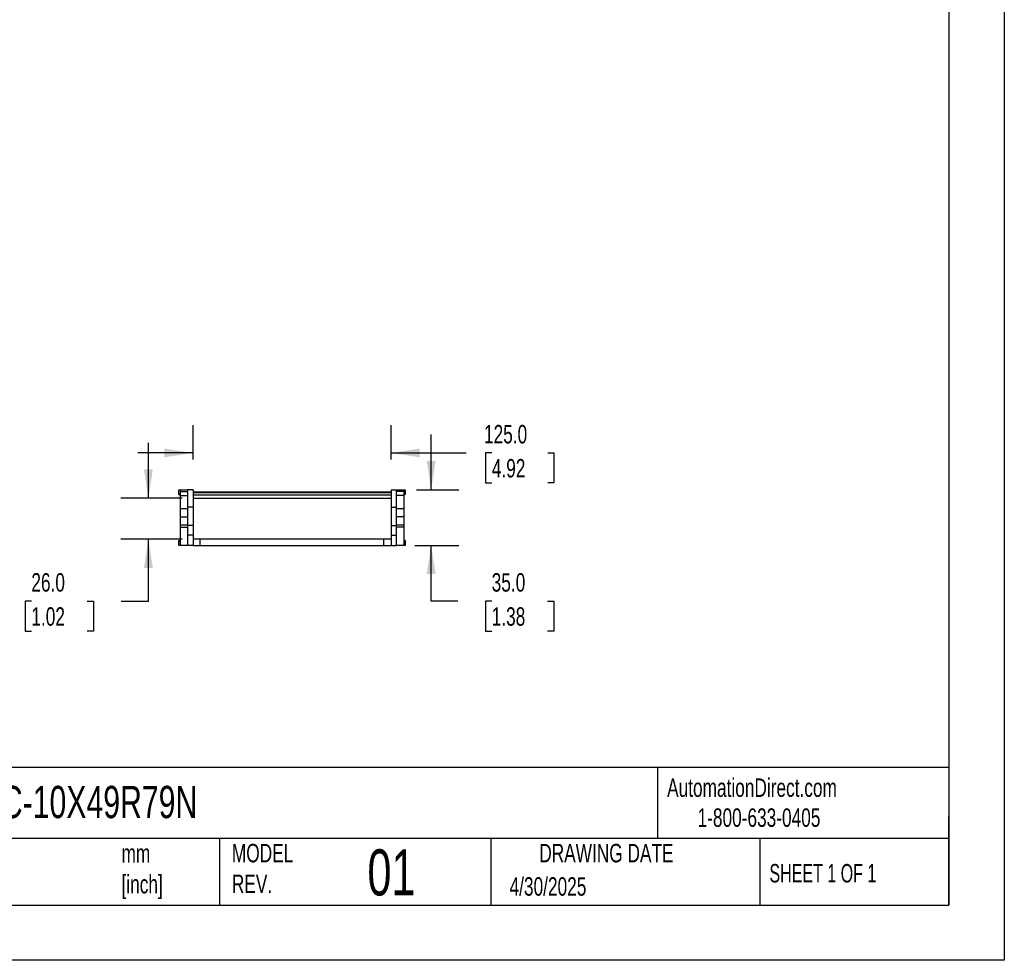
# Model space of a CAD drawing. Header units: millimetres. Extents: x 0 to 1537, y 0 to 1187.
# Tile 6 of 12: x 915 to 1537, y 0 to 594. Entities that reach past the tile are written whole.
import ezdxf

# ---------------------------------------------------------------- set-up
doc = ezdxf.new("R2010")
doc.units = ezdxf.units.MM
doc.header["$LTSCALE"] = 5.5
doc.layers.add('DIMENSIONS', color=140, linetype='Continuous', lineweight=25)
doc.layers.add('TEXT', color=140, linetype='Continuous', lineweight=25)
doc.styles.add('SLDTEXTSTYLE0', font='TXT', dxfattribs={"width": 0.7})
doc.styles.add('SLDTEXTSTYLE1', font='TXT', dxfattribs={"width": 0.65})
doc.dimstyles.new('SLDDIMSTYLE1', dxfattribs={"dimtxt": 11.869043, "dimasz": 18.161, "dimexe": 0, "dimexo": 0.0625, "dimgap": 2.967261, "dimtad": 0, "dimtih": 1, "dimtoh": 1, "dimdec": 1, "dimrnd": 1e-09, "dimzin": 4, "dimdsep": 46, "dimtxsty": 'SLDTEXTSTYLE0', "dimsah": 1, "dimcen": 0.09, "dimadec": 0, "dimazin": 1, "dimtfac": 1, "dimtdec": 1, "dimtmove": 0, "dimatfit": 0, "dimfxl": 0, "dimfrac": 2, "dimtolj": 1, "dimtzin": 12, "dimarcsym": 0})

# ---------------------------------------------------------------- blocks, each defined once
blk = doc.blocks.new('_D_5')
at = {"layer": 'DIMENSIONS'}
for p, q in [((1024.53, 316.08), (1024.53, 337.74)), ((1149.53, 316.08), (1149.53, 337.74)), ((1024.53, 320.28), (989.61, 320.28)), ((1149.53, 320.28), (1197.06, 320.28)), ((1213.15, 320.28), (1209.16, 320.28)), ((1209.16, 320.28), (1209.16, 301.42)), ((1248.42, 320.28), (1252.4, 320.28)), ((1252.4, 320.28), (1252.4, 301.42)), ((1209.16, 301.42), (1213.15, 301.42)), ((1252.4, 301.42), (1248.42, 301.42))]:
    blk.add_line(p, q, dxfattribs=at)
for points in [[(1024.53, 320.28), (1006.37, 323.07), (1006.37, 317.49)], [(1149.53, 320.28), (1167.69, 317.49), (1167.69, 323.07)]]:
    blk.add_solid(points, dxfattribs=at)
at = {"layer": 'DIMENSIONS', "char_height": 11.642, "attachment_point": 1, "style": 'SLDTEXTSTYLE0'}
for s, insert in [('125.0', (1208.21, 337.94)), ('4.92', (1213.15, 316.42))]:
    blk.add_mtext(s, dxfattribs=dict(at, insert=insert))
blk = doc.blocks.new('_D_6')
at = {"layer": 'DIMENSIONS'}
for p, q in [((996.34, 291.74), (996.34, 326.67)), ((1017.55, 291.74), (978.88, 291.74)), ((1017.55, 265.74), (978.88, 265.74)), ((996.34, 226.71), (996.34, 265.74)), ((922.43, 226.71), (918.45, 226.71)), ((918.45, 226.71), (918.45, 207.85)), ((957.7, 226.71), (961.69, 226.71)), ((961.69, 226.71), (961.69, 207.85)), ((979.1, 226.71), (996.34, 226.71)), ((918.45, 207.85), (922.43, 207.85)), ((961.69, 207.85), (957.7, 207.85))]:
    blk.add_line(p, q, dxfattribs=at)
for points in [[(996.34, 291.74), (999.14, 309.9), (993.55, 309.9)], [(996.34, 265.74), (993.55, 247.58), (999.14, 247.58)]]:
    blk.add_solid(points, dxfattribs=at)
at = {"layer": 'DIMENSIONS', "char_height": 11.642, "attachment_point": 1, "style": 'SLDTEXTSTYLE0'}
for s, insert in [('26.0', (922.43, 244.38)), ('1.02', (922.43, 222.86))]:
    blk.add_mtext(s, dxfattribs=dict(at, insert=insert))
blk = doc.blocks.new('_D_7')
at = {"layer": 'DIMENSIONS'}
for p, q in [((1174.86, 296.94), (1174.86, 331.87)), ((1165.52, 296.94), (1192.32, 296.94)), ((1164.52, 261.94), (1192.32, 261.94)), ((1174.86, 226.71), (1174.86, 261.94)), ((1191.67, 226.71), (1174.86, 226.71)), ((1213.07, 226.71), (1209.08, 226.71)), ((1209.08, 226.71), (1209.08, 207.85)), ((1248.34, 226.71), (1252.32, 226.71)), ((1252.32, 226.71), (1252.32, 207.85)), ((1209.08, 207.85), (1213.07, 207.85)), ((1252.32, 207.85), (1248.34, 207.85))]:
    blk.add_line(p, q, dxfattribs=at)
for points in [[(1174.86, 296.94), (1177.65, 315.1), (1172.06, 315.1)], [(1174.86, 261.94), (1172.06, 243.78), (1177.65, 243.78)]]:
    blk.add_solid(points, dxfattribs=at)
at = {"layer": 'DIMENSIONS', "char_height": 11.642, "attachment_point": 1, "style": 'SLDTEXTSTYLE0'}
for s, insert in [('35.0', (1213.07, 244.38)), ('1.38', (1213.07, 222.86))]:
    blk.add_mtext(s, dxfattribs=dict(at, insert=insert))

msp = doc.modelspace()

# ---------------------------------------------------------------- linework, layer by layer
at = {"color": 7, "linetype": 'Continuous'}
for p, q in [((1536.71, 1187.46), (1536.71, 0.01)), ((1536.71, 0.01), (0.01, 0.01))]:
    msp.add_line(p, q, dxfattribs=at)
for p, q in [((1015.53, 294.44), (1015.53, 296.94)), ((1015.53, 296.94), (1016.53, 296.94)), ((1015.53, 293.94), (1015.53, 294.44)), ((1015.53, 294.44), (1016.53, 294.44)), ((1015.53, 293.94), (1016.53, 293.94)), ((1016.53, 295.94), (1016.53, 296.94)), ((1016.53, 296.94), (1021.03, 296.94)), ((1016.53, 293.36), (1016.53, 295.94)), ((1016.53, 295.94), (1021.03, 295.94)), ((1016.53, 293.36), (1021.03, 293.36)), ((1016.53, 284.99), (1016.53, 293.36)), ((1024.53, 296.94), (1021.03, 296.94)), ((1021.03, 296.94), (1021.03, 286.11)), ((1024.53, 296.94), (1024.53, 286.11)), ((1024.53, 295.74), (1149.53, 295.74)), ((1024.53, 295.24), (1149.53, 295.24)), ((1024.53, 293.74), (1149.53, 293.74)), ((1149.53, 296.94), (1153.03, 296.94)), ((1149.53, 296.94), (1149.53, 286.11)), ((1153.03, 286.11), (1153.03, 296.94)), ((1153.03, 296.94), (1157.53, 296.94)), ((1157.53, 295.94), (1153.03, 295.94)), ((1157.53, 293.36), (1153.03, 293.36)), ((1157.53, 296.94), (1157.53, 295.94)), ((1157.53, 296.94), (1158.53, 296.94)), ((1157.53, 295.94), (1157.53, 293.36)), ((1158.53, 294.44), (1157.53, 294.44)), ((1158.53, 293.94), (1157.53, 293.94)), ((1157.53, 293.36), (1157.53, 284.99)), ((1158.53, 296.94), (1158.53, 294.44)), ((1158.53, 294.44), (1158.53, 293.94)), ((1024.53, 286.11), (1021.03, 286.11)), ((1021.03, 286.11), (1021.03, 274.38)), ((1024.53, 291.74), (1149.53, 291.74)), ((1024.53, 286.11), (1024.53, 274.38)), ((1149.53, 286.11), (1149.53, 274.38)), ((1149.53, 286.11), (1153.03, 286.11)), ((1153.03, 274.38), (1153.03, 286.11)), ((1021.03, 284.94), (1016.53, 284.94)), ((1016.53, 279.94), (1016.53, 284.94)), ((1016.53, 279.94), (1021.03, 279.94)), ((1016.53, 274.94), (1016.53, 279.94)), ((1157.53, 284.94), (1153.03, 284.94)), ((1157.53, 279.94), (1153.03, 279.94)), ((1157.53, 284.94), (1157.53, 279.94)), ((1157.53, 279.94), (1157.53, 274.94)), ((1016.53, 274.94), (1021.03, 274.94)), ((1016.53, 273.34), (1016.53, 274.94)), ((1024.53, 274.38), (1021.03, 274.38)), ((1021.03, 274.38), (1021.03, 268.44)), ((1024.53, 274.38), (1024.53, 268.44)), ((1149.53, 274.38), (1153.03, 274.38)), ((1149.53, 274.38), (1149.53, 268.44)), ((1153.03, 274.94), (1157.53, 274.94)), ((1153.03, 268.44), (1153.03, 274.38)), ((1157.53, 274.94), (1157.53, 273.34)), ((1016.53, 273.34), (1021.03, 273.34)), ((1016.53, 261.94), (1016.53, 273.34)), ((1024.53, 268.44), (1021.03, 268.44)), ((1021.03, 268.44), (1021.03, 261.94)), ((1024.53, 268.44), (1024.53, 261.94)), ((1149.53, 268.44), (1153.03, 268.44)), ((1149.53, 268.44), (1149.53, 261.94)), ((1157.53, 273.34), (1153.03, 273.34)), ((1153.03, 261.94), (1153.03, 268.44)), ((1157.53, 273.34), (1157.53, 261.94)), ((1015.53, 264.44), (1015.53, 264.94)), ((1015.53, 264.94), (1016.53, 264.94)), ((1015.53, 264.44), (1016.53, 264.44)), ((1015.53, 261.94), (1015.53, 264.44)), ((1016.53, 261.94), (1015.53, 261.94)), ((1021.03, 261.94), (1016.53, 261.94)), ((1024.53, 261.94), (1021.03, 261.94)), ((1029.03, 265.74), (1024.53, 265.74)), ((1024.53, 261.94), (1029.03, 261.94)), ((1029.03, 261.94), (1029.03, 265.74)), ((1145.03, 265.74), (1029.03, 265.74)), ((1029.03, 261.94), (1145.03, 261.94)), ((1145.03, 261.94), (1145.03, 265.74)), ((1149.53, 265.74), (1145.03, 265.74)), ((1145.03, 261.94), (1149.53, 261.94)), ((1149.53, 261.94), (1153.03, 261.94)), ((1157.53, 261.94), (1153.03, 261.94)), ((1158.53, 264.94), (1157.53, 264.94)), ((1158.53, 264.44), (1157.53, 264.44)), ((1158.53, 261.94), (1157.53, 261.94)), ((1158.53, 264.94), (1158.53, 264.44)), ((1158.53, 264.44), (1158.53, 261.94))]:
    msp.add_line(p, q)
at = {"layer": 'TEXT'}
for p, q in [((1501.77, 1152.53), (1501.77, 34.92)), ((1501.77, 121.69), (34.92, 121.69)), ((1317.66, 121.69), (1317.66, 76.83)), ((1501.77, 34.92), (1501.77, 90.81)), ((1501.77, 76.83), (34.92, 76.83)), ((1041.15, 76.83), (1041.15, 34.92)), ((1212.56, 76.83), (1212.56, 34.92)), ((1382.42, 76.83), (1382.42, 34.92)), ((34.92, 34.92), (1501.77, 34.92))]:
    msp.add_line(p, q, dxfattribs=at)

# ---------------------------------------------------------------- texts
at = {"color": 179, "linetype": 'Continuous', "lineweight": 18, "char_height": 11.6417, "attachment_point": 1, "style": 'SLDTEXTSTYLE0'}
for s, insert in [('AutomationDirect.com', (1323.82, 114.82)), ('1-800-633-0405', (1343.05, 95.9))]:
    msp.add_mtext(s, dxfattribs=dict(at, insert=insert))
at = {"layer": 'TEXT'}
for s, insert, char_height, attachment_point, style in [('CDC-10X49R79N', (875.64, 110.13), 20.3729, 1, 'SLDTEXTSTYLE0'), ('UNLESS OTHERWISE ^JSPECIFIED UNITS ARE:', (785.78, 71.48), 11.6417, 1, 'SLDTEXTSTYLE0'), ('mm^J[inch]', (979.35, 73.31), 11.642, 1, 'SLDTEXTSTYLE0'), ('MODEL ^JREV.', (1049.04, 73.5), 11.6417, 1, 'SLDTEXTSTYLE0'), ('01', (1134.64, 70.04), 29.104, 1, 'SLDTEXTSTYLE0'), ('DRAWING DATE', (1285.49, 73.5), 11.6417, 2, 'SLDTEXTSTYLE0'), ('SHEET 1 OF 1', (1388.43, 60.78), 11.6417, 1, 'SLDTEXTSTYLE1'), ('4/30/2025', (1224.37, 52.45), 11.642, 1, 'SLDTEXTSTYLE0')]:
    msp.add_mtext(s, dxfattribs=dict(at, insert=insert, char_height=char_height, attachment_point=attachment_point, style=style))

# ---------------------------------------------------------------- dimensions: what is measured, and where the dimension line sits
at = {"layer": 'DIMENSIONS'}
for base, p1, p2, angle, picture, middle in [((1149.53, 320.28), (1024.53, 309.1), (1149.53, 309.1), 0, '_D_5', (1230.78, 320.28)), ((1174.86, 261.94), (1158.53, 296.94), (1157.53, 261.94), 90, '_D_7', (1174.86, 226.71)), ((996.34, 265.74), (1024.53, 291.74), (1024.53, 265.74), 90, '_D_6', (996.34, 226.71))]:
    dim = msp.add_linear_dim(base=base, p1=p1, p2=p2, angle=angle, dimstyle='SLDDIMSTYLE1', dxfattribs=at)
    dim.commit()
    dim.dimension.update_dxf_attribs({"geometry": picture, "text_midpoint": middle, "dimtype": 160})

doc.saveas('drawing.dxf')
